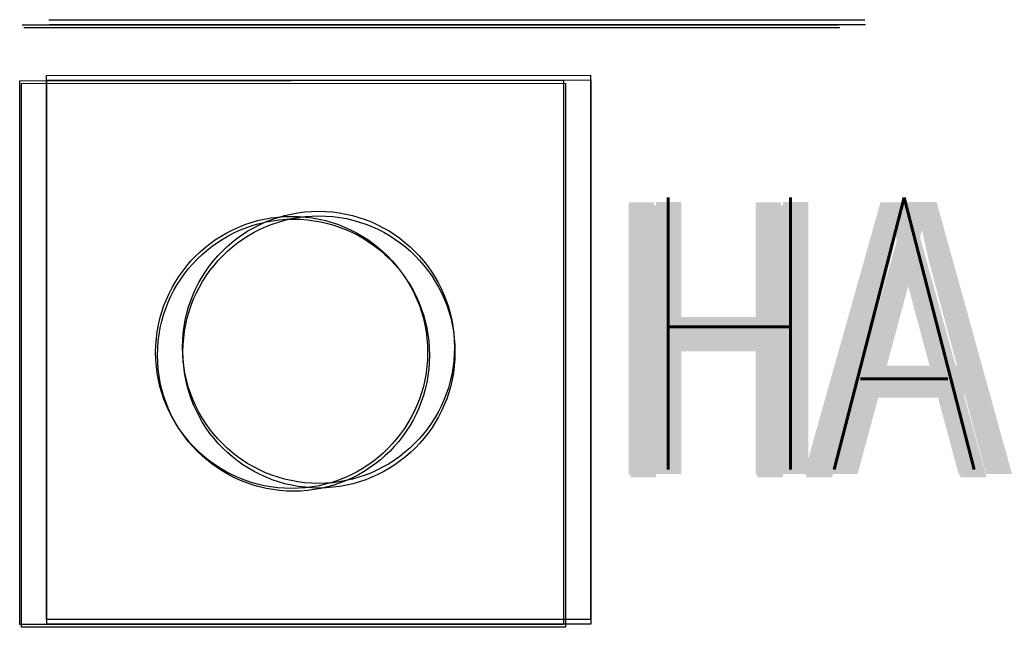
# Model space of a CAD drawing. Extents: x -9 to 2291, y 18 to 1401.
# Tile 18 of 19: x 1584 to 1609, y 978 to 994. Entities that reach past the tile are written whole.
import ezdxf

# ---------------------------------------------------------------- set-up
doc = ezdxf.new("R2010")
doc.units = 0
doc.linetypes.add('KCONTINUOUS', pattern=[0])
doc.layers.add('W01_---', color=7, linetype='CONTINUOUS')
doc.styles.add('TXTK', font='TXT.shx', dxfattribs={"height": 0.2})

msp = doc.modelspace()

# ---------------------------------------------------------------- linework, layer by layer
at = {"layer": 'W01_---', "color": 7, "linetype": 'KCONTINUOUS'}
for p, q in [((1583.689, 993.465), (1604.689, 993.465)), ((1584.38, 993.596), (1605.38, 993.596)), ((1584.392, 993.477), (1605.392, 993.477)), ((1584.392, 993.477), (1605.392, 993.477)), ((1583.737, 993.394), (1604.737, 993.394)), ((1583.737, 993.394), (1604.737, 993.394)), ((1583.737, 993.394), (1604.737, 993.394)), ((1584.317, 992.158), (1598.317, 992.168)), ((1584.317, 978.168), (1584.317, 992.158)), ((1598.317, 992.168), (1598.317, 978.168)), ((1583.626, 992.027), (1597.626, 992.037)), ((1583.626, 978.037), (1583.626, 992.027)), ((1583.674, 991.955), (1597.674, 991.966)), ((1583.674, 991.955), (1597.674, 991.966)), ((1583.674, 991.955), (1597.674, 991.966)), ((1583.674, 977.966), (1583.674, 991.955)), ((1583.674, 977.966), (1583.674, 991.955)), ((1583.674, 977.966), (1583.674, 991.955)), ((1584.329, 992.039), (1598.329, 992.049)), ((1584.329, 992.039), (1598.329, 992.049)), ((1584.329, 978.049), (1584.329, 992.039)), ((1584.329, 978.049), (1584.329, 992.039)), ((1597.626, 992.037), (1597.626, 978.037)), ((1597.674, 991.966), (1597.674, 977.966)), ((1597.674, 991.966), (1597.674, 977.966)), ((1597.674, 991.966), (1597.674, 977.966)), ((1598.329, 992.049), (1598.329, 978.049)), ((1598.329, 992.049), (1598.329, 978.049)), ((1597.626, 978.037), (1583.626, 978.037)), ((1597.674, 977.966), (1583.674, 977.966)), ((1597.674, 977.966), (1583.674, 977.966)), ((1597.674, 977.966), (1583.674, 977.966)), ((1598.317, 978.168), (1584.317, 978.168)), ((1598.329, 978.049), (1584.329, 978.049)), ((1598.329, 978.049), (1584.329, 978.049))]:
    msp.add_line(p, q, dxfattribs=at)
for centre in [(1591.317, 985.168), (1590.626, 985.037), (1590.674, 984.966), (1590.674, 984.966), (1590.674, 984.966), (1591.329, 985.049), (1591.329, 985.049)]:
    msp.add_circle(centre, 3.5, dxfattribs=at)

# ---------------------------------------------------------------- texts
at = {"layer": 'W01_---', "color": 7, "width": 0.75}
for p in [(1598.725, 981.894, 61), (1599.428, 981.906, 61), (1599.428, 981.906, 61), (1598.773, 981.823, 61), (1598.773, 981.823, 61), (1598.773, 981.823, 61)]:
    msp.add_text('HA', height=7, dxfattribs=at).set_placement(p)
at = {"layer": 'W01_---', "color": 7, "style": 'TXTK', "width": 0.75}
msp.add_text('HA', height=7, dxfattribs=at).set_placement((1599.416, 982.025, 61))

doc.saveas('drawing.dxf')
